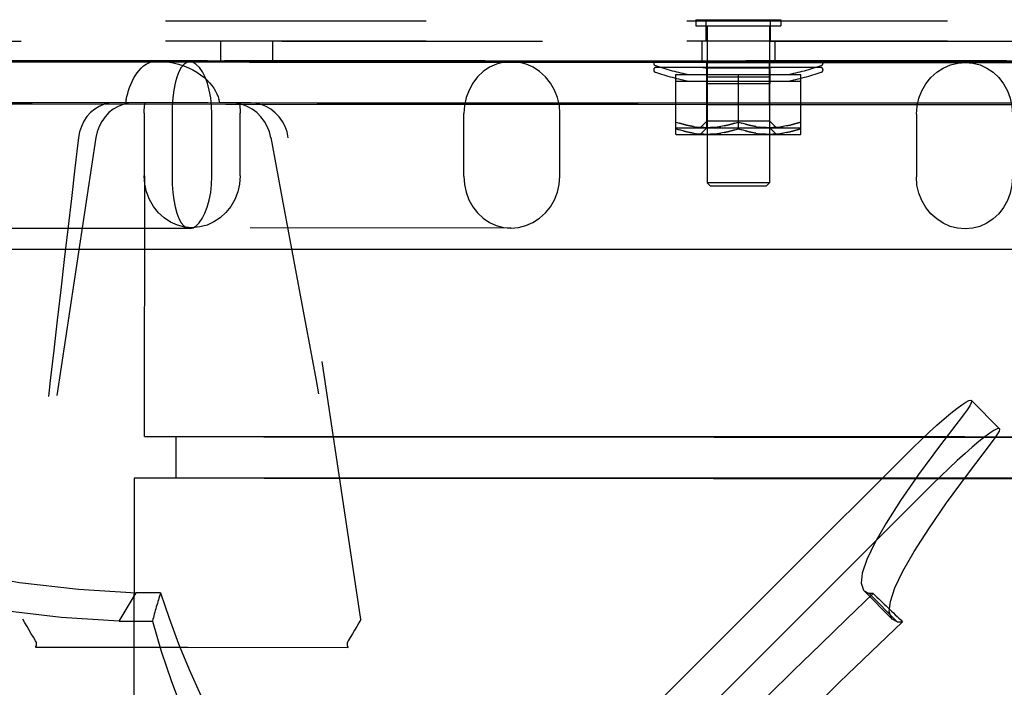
# Model space of a CAD drawing. Header units: inches. Extents: x 0 to 142, y 0 to 92.
# Tile 40 of 65: x 81.02 to 83.97, y 47.66 to 49.66. Entities that reach past the tile are written whole.
import ezdxf

# ---------------------------------------------------------------- set-up
doc = ezdxf.new("R2010")
doc.units = ezdxf.units.IN
doc.header["$LTSCALE"] = 7.824912
doc.header["$MEASUREMENT"] = 0
doc.linetypes.add('HIDDEN', pattern=[0.2, 0.1, -0.1])
doc.layers.get('0').update_dxf_attribs({"linetype": 'CONTINUOUS'})
for name, color, linetype in [('02___PRT_ALL_AXES', 7, 'CONTINUOUS'), ('BODY_1PC', 7, 'CONTINUOUS'), ('DEFAULT_2', 8, 'HIDDEN')]:
    doc.layers.add(name, color=color, linetype=linetype)
doc.styles.get("Standard").update_dxf_attribs({"font": 'arial.ttf'})
doc.dimstyles.new('DIMSTYLE_3', dxfattribs={"dimtxt": 0.627667, "dimasz": 0.836889, "dimexe": 0.09, "dimexo": 0.07, "dimgap": 0.0375, "dimtad": 0, "dimtih": 1, "dimtoh": 1, "dimzin": 4, "dimdsep": 46, "dimtxsty": 'Standard', "dimblk": '_FILLED', "dimblk1": '_FILLED', "dimblk2": '_FILLED', "dimcen": 0.09, "dimazin": 1, "dimtfac": 1, "dimtdec": 3, "dimtofl": 0, "dimtmove": 0, "dimatfit": 3, "dimldrblk": '_FILLED', "dimfxl": 1, "dimtolj": 1, "dimtzin": 4, "dimarcsym": 0})

# ---------------------------------------------------------------- blocks, each defined once
blk = doc.blocks.new('_FILLED')
at = {"color": 0, "linetype": 'ByBlock'}
blk.add_solid([(0, 0), (-1, 0.2), (-1, -0.2)], dxfattribs=at)
blk = doc.blocks.new('*D19')
at = {"layer": 'BODY_1PC', "color": 2, "linetype": 'Continuous'}
for p, q in [((75.1826, 39.7501), (78.8206, 39.7501)), ((88.9756, 39.7501), (85.3376, 39.7501))]:
    blk.add_line(p, q, dxfattribs=at)
at = {"layer": 'BODY_1PC', "color": 2, "linetype": 'Continuous', "xscale": 0.8368889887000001, "yscale": 0.8368889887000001, "zscale": 0.8368889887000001, "rotation": 180}
blk.add_blockref('_FILLED', (75.1826, 39.7501), dxfattribs=at)
at = {"layer": 'BODY_1PC', "color": 2, "linetype": 'Continuous', "xscale": 0.8368889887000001, "yscale": 0.8368889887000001, "zscale": 0.8368889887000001}
blk.add_blockref('_FILLED', (88.9756, 39.7501), dxfattribs=at)
at = {"layer": 'BODY_1PC', "color": 2, "linetype": 'Continuous', "insert": (82.0791, 40.0639), "char_height": 0.627667, "width": 5.889334, "attachment_point": 2, "line_spacing_factor": 0.9}
blk.add_mtext('13.79 USABLE\\PDEPTH', dxfattribs=at)

msp = doc.modelspace()

# ---------------------------------------------------------------- linework, layer by layer
at = {"color": 3, "linetype": 'Continuous'}
msp.add_line((76.3106, 48.9751), (90.1906, 48.9751), dxfattribs=at)
at = {"layer": '02___PRT_ALL_AXES', "color": 8, "linetype": 'HIDDEN'}
for p, q in [((83.079, 49.6001), (83.079, 49.6601)), ((83.2721, 49.6601), (83.079, 49.6601)), ((83.2721, 49.6001), (83.2721, 49.6601)), ((78.6756, 49.6001), (83.079, 49.6001)), ((81.6212, 49.6001), (81.6212, 49.5401)), ((81.7772, 49.6001), (81.7772, 49.5401)), ((83.0661, 49.6001), (83.0661, 49.5401)), ((83.2721, 49.6001), (83.079, 49.6001)), ((83.2721, 49.6001), (87.6756, 49.6001)), ((83.2851, 49.6001), (83.2851, 49.5401)), ((78.6756, 49.5401), (87.6756, 49.5401))]:
    msp.add_line(p, q, dxfattribs=at)
at = {"layer": 'DEFAULT_2', "color": 8, "linetype": 'HIDDEN'}
for p, q in [((90.0636, 49.6601), (70.7671, 49.6601)), ((83.0476, 49.6641), (83.0476, 49.6461)), ((83.0476, 49.6641), (83.3036, 49.6641)), ((83.0476, 49.6461), (83.3036, 49.6461)), ((83.0816, 49.6461), (83.0816, 49.1741)), ((83.2696, 49.6461), (83.2696, 49.1741)), ((83.3036, 49.6641), (83.3036, 49.6461)), ((90.0636, 49.6001), (70.7671, 49.6001)), ((88.6756, 49.5401), (77.6756, 49.5401)), ((81.5297, 49.5375), (78.9595, 49.5383)), ((80.8937, 49.54), (81.4292, 49.5399)), ((81.7083, 49.5357), (81.1572, 49.5361)), ((81.3936, 48.4129), (81.3942, 49.5379)), ((82.4938, 49.5382), (81.4292, 49.5399)), ((81.6729, 49.5383), (81.5298, 49.5382)), ((81.8617, 49.5383), (81.6729, 49.5383)), ((82.4936, 49.5382), (82.2178, 49.5383)), ((82.4938, 49.5382), (82.4936, 49.5382)), ((83.0695, 49.5401), (83.0818, 49.5384)), ((83.0818, 49.5384), (83.0806, 49.4912)), ((83.0811, 49.4098), (83.0812, 49.5394)), ((83.0883, 49.5394), (83.0812, 49.5394)), ((83.0883, 49.5348), (83.0812, 49.5348)), ((83.2694, 49.5384), (83.0818, 49.5384)), ((83.1184, 49.5394), (83.0883, 49.5394)), ((83.1184, 49.5348), (83.0883, 49.5348)), ((83.1474, 49.5394), (83.1184, 49.5394)), ((83.1474, 49.5348), (83.1184, 49.5348)), ((83.1797, 49.5393), (83.1474, 49.5394)), ((83.1797, 49.5347), (83.1474, 49.5348)), ((83.2115, 49.5393), (83.1797, 49.5393)), ((83.2115, 49.5347), (83.1797, 49.5347)), ((83.2389, 49.5393), (83.2115, 49.5393)), ((83.2389, 49.5347), (83.2115, 49.5347)), ((83.2683, 49.5393), (83.2389, 49.5393)), ((83.2683, 49.5347), (83.2389, 49.5347)), ((83.2692, 49.5393), (83.2683, 49.5393)), ((83.2692, 49.5347), (83.2683, 49.5347)), ((83.2691, 49.4097), (83.2692, 49.5393)), ((83.2816, 49.5401), (83.2694, 49.5384)), ((83.2694, 49.5384), (83.2706, 49.4912)), ((83.8567, 49.536), (83.8569, 49.536)), ((84.9215, 49.5343), (83.8569, 49.536)), ((83.4256, 49.5201), (82.9255, 49.5201)), ((82.9881, 49.3199), (82.9881, 49.4993)), ((82.9881, 49.4993), (83.3631, 49.4993)), ((83.0695, 49.5201), (83.0818, 49.5184)), ((83.0818, 49.5184), (83.0806, 49.4712)), ((83.2694, 49.5184), (83.0818, 49.5184)), ((83.1756, 49.3367), (83.1756, 49.4993)), ((83.2816, 49.5201), (83.2694, 49.5184)), ((83.2694, 49.5184), (83.2706, 49.4712)), ((83.3631, 49.3199), (83.3631, 49.4993)), ((82.9881, 49.4793), (83.3631, 49.4793)), ((83.0806, 49.3393), (83.0806, 49.4912)), ((83.2706, 49.4912), (83.0806, 49.4912)), ((83.2706, 49.4712), (83.0806, 49.4712)), ((83.2706, 49.3393), (83.2706, 49.4912)), ((80.5166, 49.4116), (81.0564, 49.4112)), ((81.0564, 49.4112), (81.6371, 49.4108)), ((81.3367, 49.4149), (81.3037, 49.4149)), ((81.3616, 49.4148), (81.3037, 49.4149)), ((81.3951, 49.4148), (81.3367, 49.4149)), ((81.6533, 49.4148), (81.6192, 49.4148)), ((81.7112, 49.4147), (81.6533, 49.4148)), ((81.7112, 49.4147), (81.711, 49.4147)), ((83.0811, 49.4144), (83.118, 49.4144)), ((83.0811, 49.4098), (83.118, 49.4098)), ((83.118, 49.4144), (83.1468, 49.4144)), ((83.118, 49.4098), (83.1468, 49.4098)), ((83.1468, 49.4144), (83.1789, 49.4143)), ((83.1468, 49.4098), (83.1789, 49.4097)), ((83.1789, 49.4143), (83.2107, 49.4143)), ((83.1789, 49.4097), (83.2107, 49.4097)), ((83.2107, 49.4143), (83.2383, 49.4143)), ((83.2107, 49.4097), (83.2383, 49.4097)), ((83.2383, 49.4143), (83.2682, 49.4143)), ((83.2383, 49.4097), (83.2682, 49.4097)), ((83.2682, 49.4143), (83.2691, 49.4143)), ((83.2682, 49.4097), (83.2691, 49.4097)), ((81.3922, 49.3838), (81.3921, 49.1958)), ((81.4763, 49.3816), (81.4762, 49.1936)), ((81.5956, 49.1934), (81.5957, 49.3814)), ((81.6803, 49.1957), (81.6804, 49.3837)), ((82.3519, 49.1942), (82.352, 49.3822)), ((82.6402, 49.1941), (82.6403, 49.3821)), ((83.7099, 49.38), (83.7098, 49.192)), ((83.0806, 49.3593), (83.0606, 49.3393)), ((83.2706, 49.3593), (83.0806, 49.3593)), ((83.1756, 49.3567), (83.1865, 49.3532)), ((83.2706, 49.3593), (83.2906, 49.3393)), ((82.9891, 49.3393), (82.9877, 49.3401)), ((82.9891, 49.3193), (82.9877, 49.3201)), ((82.9881, 49.3367), (82.999, 49.3332)), ((82.9891, 49.3393), (83.3621, 49.3393)), ((82.9891, 49.3193), (83.3621, 49.3193)), ((83.0409, 49.3433), (83.0512, 49.3418)), ((83.0409, 49.3233), (83.0512, 49.3218)), ((83.0614, 49.3408), (83.0512, 49.3418)), ((83.0614, 49.3208), (83.0512, 49.3218)), ((83.0806, 49.3393), (83.0606, 49.3193)), ((83.0716, 49.3401), (83.0614, 49.3408)), ((83.0716, 49.3201), (83.0614, 49.3208)), ((83.0818, 49.3399), (83.0716, 49.3401)), ((83.0818, 49.3199), (83.0716, 49.3201)), ((83.1125, 49.3418), (83.1228, 49.3433)), ((83.1125, 49.3218), (83.1228, 49.3233)), ((83.1756, 49.3367), (83.1865, 49.3332)), ((83.2693, 49.3399), (83.2591, 49.3401)), ((83.2693, 49.3199), (83.2591, 49.3201)), ((83.2706, 49.3393), (83.2906, 49.3193)), ((83.3, 49.3418), (83.3103, 49.3433)), ((83.3, 49.3218), (83.3103, 49.3233)), ((83.3621, 49.3393), (83.3635, 49.3401)), ((83.3621, 49.3193), (83.3635, 49.3201)), ((81.2475, 49.31), (81.0286, 47.8643)), ((82.0426, 47.864), (81.825, 49.3098)), ((83.0916, 49.1641), (83.0816, 49.1741)), ((83.2696, 49.1741), (83.0816, 49.1741)), ((83.2596, 49.1641), (83.2696, 49.1741)), ((83.2596, 49.1641), (83.0916, 49.1641)), ((81.5295, 49.0375), (79.2186, 49.0382)), ((82.4932, 49.0382), (81.536, 49.0397)), ((82.4932, 49.0382), (82.4934, 49.0382)), ((84.8135, 49.0344), (83.8563, 49.036)), ((83.8565, 49.036), (83.8563, 49.036)), ((83.9594, 48.4363), (83.8753, 48.5212)), ((81.4876, 48.4129), (81.4876, 48.2879)), ((81.5288, 48.4132), (81.6713, 48.4133)), ((81.616, 48.4125), (81.7517, 48.4123)), ((81.6713, 48.4133), (81.8594, 48.4133)), ((81.7517, 48.4123), (81.9308, 48.4121)), ((81.9308, 48.4121), (82.1477, 48.4119)), ((82.2165, 48.4133), (82.4931, 48.4132)), ((81.3621, 48.2879), (81.3611, 46.2879)), ((81.6466, 48.2883), (81.5006, 48.2882)), ((81.7525, 48.2873), (81.616, 48.2875)), ((81.8386, 48.2883), (81.6466, 48.2883)), ((81.9326, 48.2871), (81.7525, 48.2873)), ((82.1501, 48.2869), (81.9326, 48.2871)), ((81.3169, 47.859), (81.3686, 47.9439)), ((81.4417, 47.9438), (81.3686, 47.9439)), ((83.5531, 47.9497), (83.5681, 47.9417)), ((83.5532, 47.9497), (83.6372, 47.8648)), ((83.6522, 47.8568), (83.5681, 47.9417)), ((83.5801, 47.9417), (83.5681, 47.9417)), ((81.3169, 47.859), (81.417, 47.859)), ((83.6522, 47.8568), (83.6372, 47.8648)), ((83.6522, 47.8568), (83.6687, 47.8569)), ((81.0664, 47.7802), (81.5241, 47.7801)), ((81.5241, 47.7801), (82.0047, 47.7799))]:
    msp.add_line(p, q, dxfattribs=at)
for points in [[(81.1572, 49.5361), (80.6406, 49.5365), (80.398, 49.5367)], [(81.9101, 49.54), (81.5829, 49.5401), (80.9502, 49.5403)], [(81.3385, 49.4245), (81.3405, 49.4335), (81.343, 49.4426), (81.3457, 49.4517), (81.3488, 49.4607), (81.3523, 49.4698), (81.3563, 49.4787), (81.3607, 49.4875), (81.3656, 49.496), (81.3711, 49.5042), (81.3771, 49.5119), (81.3836, 49.519), (81.3907, 49.5253), (81.3982, 49.5306), (81.406, 49.5348), (81.4142, 49.5378), (81.4227, 49.5395)], [(81.5298, 49.5382), (81.4767, 49.5381), (81.4365, 49.5381), (81.4095, 49.538), (81.3959, 49.538), (81.3942, 49.5379)], [(81.4227, 49.5395), (81.4237, 49.5396), (81.4248, 49.5397), (81.4258, 49.5398), (81.4269, 49.5399), (81.4279, 49.5399), (81.429, 49.5399)], [(81.429, 49.5399), (81.7094, 49.5398), (81.9948, 49.5397), (82.2858, 49.5396)], [(81.4292, 49.5399), (81.4463, 49.5393), (81.4632, 49.5375), (81.4798, 49.5346), (81.4958, 49.5307), (81.5111, 49.5258), (81.5254, 49.52), (81.5387, 49.5136), (81.5509, 49.5065), (81.5619, 49.499), (81.5719, 49.4912), (81.5807, 49.4832), (81.5886, 49.4749), (81.5954, 49.4666), (81.6013, 49.4582), (81.6064, 49.4497), (81.6106, 49.4413), (81.614, 49.4328), (81.6167, 49.4245)], [(81.5297, 49.5375), (81.5206, 49.5356), (81.5119, 49.53), (81.5039, 49.5206), (81.4968, 49.5078), (81.4907, 49.492), (81.4856, 49.4734), (81.4815, 49.4525), (81.4786, 49.4299), (81.4768, 49.406), (81.4763, 49.3816)], [(81.5957, 49.3814), (81.5948, 49.4058), (81.5922, 49.4296), (81.5879, 49.4522), (81.5821, 49.4731), (81.5751, 49.4917), (81.567, 49.5077), (81.5581, 49.5205), (81.5488, 49.5299), (81.5393, 49.5356), (81.5297, 49.5375)], [(82.5788, 49.5352), (81.9938, 49.5356), (81.7083, 49.5357)], [(82.2178, 49.5383), (82.0905, 49.5383), (81.8617, 49.5383)], [(83.9447, 49.5391), (83.6063, 49.5392), (83.2658, 49.5394), (82.9239, 49.5396), (82.5827, 49.5397), (81.9101, 49.54)], [(82.2858, 49.5396), (82.8777, 49.5394), (83.1761, 49.5392), (83.4744, 49.5391), (83.7715, 49.5389)], [(82.4936, 49.5382), (82.4709, 49.5362), (82.4494, 49.5306), (82.4288, 49.5212), (82.4098, 49.5085), (82.393, 49.4925), (82.3787, 49.4739), (82.3673, 49.453), (82.3588, 49.4304), (82.3538, 49.4069), (82.352, 49.3822)], [(82.7902, 49.5381), (82.6405, 49.5381), (82.4936, 49.5382)], [(82.6403, 49.3821), (82.6384, 49.4068), (82.633, 49.4303), (82.6241, 49.4529), (82.6119, 49.4738), (82.5968, 49.4924), (82.5792, 49.5084), (82.5595, 49.5211), (82.5384, 49.5305), (82.5165, 49.5362), (82.4938, 49.5382)], [(84.0646, 49.5346), (83.4727, 49.5348), (83.1742, 49.5349), (82.8759, 49.5351), (82.5788, 49.5352)], [(83.4081, 49.5378), (83.2534, 49.5379), (83.0981, 49.538), (82.7902, 49.5381)], [(83.8567, 49.5375), (83.7109, 49.5376), (83.4081, 49.5378)], [(83.7099, 49.38), (83.7118, 49.4047), (83.7172, 49.4282), (83.7262, 49.4508), (83.7383, 49.4717), (83.7535, 49.4903), (83.7711, 49.5062), (83.7908, 49.519), (83.812, 49.5284), (83.8339, 49.534), (83.8567, 49.536)], [(83.7715, 49.5389), (84.3565, 49.5386), (84.6421, 49.5384), (84.9213, 49.5383), (85.1931, 49.5381)], [(84.259, 49.5372), (84.1318, 49.5373), (83.8567, 49.5375)], [(83.8569, 49.536), (83.8794, 49.534), (83.9009, 49.5284), (83.9215, 49.519), (83.9405, 49.5062), (83.9572, 49.4903), (83.9716, 49.4717), (83.983, 49.4508), (83.9914, 49.4281), (83.9964, 49.4046), (83.9982, 49.38)], [(85.248, 49.5383), (84.9331, 49.5385), (84.6099, 49.5387), (83.9447, 49.5391)], [(80.9496, 49.4153), (81.5838, 49.4151), (81.9117, 49.415)], [(81.3037, 49.4149), (81.2878, 49.4136), (81.2724, 49.41), (81.2576, 49.4039), (81.2439, 49.3956), (81.2315, 49.3852), (81.2205, 49.373), (81.2113, 49.3591), (81.2039, 49.3437), (81.1986, 49.3273), (81.1955, 49.3101)], [(81.3616, 49.4148), (81.3451, 49.4135), (81.3294, 49.4098), (81.3141, 49.4037), (81.2998, 49.3954), (81.2868, 49.385), (81.2752, 49.3728), (81.2653, 49.3589), (81.2573, 49.3436), (81.2514, 49.3273), (81.2475, 49.31)], [(81.3385, 49.4245), (81.3381, 49.4229), (81.3378, 49.4213), (81.3375, 49.4197), (81.3372, 49.4181), (81.3369, 49.4165), (81.3367, 49.4149)], [(81.3922, 49.3838), (81.3923, 49.389), (81.3925, 49.3942), (81.3929, 49.3994), (81.3935, 49.4045), (81.3942, 49.4097), (81.3951, 49.4148)], [(81.6192, 49.4148), (81.6188, 49.4164), (81.6184, 49.418), (81.618, 49.4196), (81.6176, 49.4212), (81.6172, 49.4229), (81.6167, 49.4245)], [(81.6371, 49.4108), (81.9392, 49.4106), (82.5594, 49.4102)], [(81.7729, 49.3099), (81.7685, 49.3271), (81.7619, 49.3435), (81.7532, 49.3588), (81.7427, 49.3728), (81.7304, 49.385), (81.7167, 49.3954), (81.7018, 49.4038), (81.6861, 49.4098), (81.6698, 49.4135), (81.6533, 49.4148)], [(81.6776, 49.4147), (81.6784, 49.4096), (81.6791, 49.4044), (81.6797, 49.3993), (81.6801, 49.3941), (81.6803, 49.3889), (81.6804, 49.3837)], [(81.825, 49.3098), (81.8211, 49.3272), (81.8153, 49.3434), (81.8073, 49.3587), (81.7974, 49.3726), (81.7858, 49.3849), (81.7728, 49.3953), (81.7585, 49.4036), (81.7432, 49.4097), (81.7275, 49.4134), (81.7112, 49.4147)], [(81.9117, 49.415), (82.585, 49.4147), (82.9264, 49.4146), (83.269, 49.4144), (83.611, 49.4142), (83.951, 49.4141)], [(82.5594, 49.4102), (82.8747, 49.4101), (83.1916, 49.4099), (83.5085, 49.4098), (84.1364, 49.4095)], [(83.951, 49.4141), (84.6183, 49.4137), (84.9426, 49.4135), (85.2586, 49.4133)], [(82.9881, 49.3567), (82.999, 49.3532), (83.0098, 49.3501), (83.0203, 49.3474), (83.0306, 49.3452), (83.0409, 49.3433)], [(83.0409, 49.3433), (83.0306, 49.3452), (83.0203, 49.3474), (83.0098, 49.3501), (82.999, 49.3532)], [(83.133, 49.3452), (83.1434, 49.3474), (83.1539, 49.3501), (83.1646, 49.3532), (83.1756, 49.3567)], [(83.1646, 49.3532), (83.1539, 49.3501), (83.1434, 49.3474), (83.133, 49.3452)], [(83.2284, 49.3433), (83.2181, 49.3452), (83.2078, 49.3474), (83.1973, 49.3501), (83.1865, 49.3532)], [(83.1973, 49.3501), (83.2078, 49.3474), (83.2181, 49.3452), (83.2284, 49.3433)], [(83.3631, 49.3567), (83.3521, 49.3532), (83.3414, 49.3501), (83.3309, 49.3474), (83.3205, 49.3452)], [(83.3205, 49.3452), (83.3309, 49.3474), (83.3414, 49.3501), (83.3521, 49.3532), (83.3631, 49.3567)], [(83.0409, 49.3233), (83.0306, 49.3252), (83.0203, 49.3274), (83.0098, 49.3301), (82.999, 49.3332)], [(83.0098, 49.3301), (83.0203, 49.3274), (83.0306, 49.3252), (83.0409, 49.3233)], [(83.1125, 49.3418), (83.1023, 49.3408), (83.092, 49.3401), (83.0818, 49.3399)], [(83.0818, 49.3399), (83.0921, 49.3401), (83.1023, 49.3408)], [(83.1125, 49.3218), (83.1023, 49.3208), (83.092, 49.3201), (83.0818, 49.3199)], [(83.0818, 49.3199), (83.0921, 49.3201), (83.1023, 49.3208)], [(83.133, 49.3452), (83.1227, 49.3433), (83.1125, 49.3418)], [(83.133, 49.3252), (83.1227, 49.3233), (83.1125, 49.3218)], [(83.133, 49.3252), (83.1434, 49.3274), (83.1539, 49.3301), (83.1646, 49.3332), (83.1756, 49.3367)], [(83.1646, 49.3332), (83.1539, 49.3301), (83.1434, 49.3274), (83.133, 49.3252)], [(83.2284, 49.3233), (83.2181, 49.3252), (83.2078, 49.3274), (83.1973, 49.3301), (83.1865, 49.3332)], [(83.1973, 49.3301), (83.2078, 49.3274), (83.2181, 49.3252), (83.2284, 49.3233)], [(83.2284, 49.3433), (83.2387, 49.3418), (83.2489, 49.3408)], [(83.2284, 49.3233), (83.2387, 49.3218), (83.2489, 49.3208)], [(83.2591, 49.3401), (83.2489, 49.3408), (83.2387, 49.3418)], [(83.2591, 49.3201), (83.2489, 49.3208), (83.2387, 49.3218)], [(83.3, 49.3418), (83.2898, 49.3408), (83.2795, 49.3401), (83.2693, 49.3399)], [(83.2693, 49.3399), (83.2796, 49.3401), (83.2898, 49.3408)], [(83.3, 49.3218), (83.2898, 49.3208), (83.2795, 49.3201), (83.2693, 49.3199)], [(83.2693, 49.3199), (83.2796, 49.3201), (83.2898, 49.3208)], [(83.3205, 49.3452), (83.3102, 49.3433), (83.3, 49.3418)], [(83.3205, 49.3252), (83.3102, 49.3233), (83.3, 49.3218)], [(83.3631, 49.3367), (83.3521, 49.3332), (83.3414, 49.3301), (83.3309, 49.3274), (83.3205, 49.3252)], [(83.3205, 49.3252), (83.3309, 49.3274), (83.3414, 49.3301), (83.3521, 49.3332), (83.3631, 49.3367)], [(81.536, 49.0397), (81.5142, 49.0416), (81.4922, 49.0472), (81.4715, 49.0564), (81.4522, 49.0689), (81.435, 49.0846), (81.4202, 49.1031), (81.4082, 49.1241), (81.3993, 49.1469), (81.394, 49.1707), (81.3921, 49.1958)], [(81.4762, 49.1936), (81.4767, 49.1693), (81.4785, 49.1455), (81.4813, 49.1229), (81.4853, 49.102), (81.4904, 49.0834), (81.4966, 49.0674), (81.5037, 49.0546), (81.5117, 49.0452), (81.5203, 49.0395), (81.5295, 49.0375)], [(81.5295, 49.0375), (81.539, 49.0394), (81.5485, 49.0451), (81.5579, 49.0545), (81.5668, 49.0672), (81.5749, 49.0831), (81.5819, 49.1017), (81.5877, 49.1226), (81.592, 49.1452), (81.5947, 49.169), (81.5956, 49.1934)], [(81.6803, 49.1957), (81.6784, 49.1707), (81.6731, 49.1471), (81.6643, 49.1244), (81.6525, 49.1036), (81.6379, 49.0852), (81.6209, 49.0695), (81.6018, 49.0569), (81.5811, 49.0475), (81.5592, 49.0418), (81.536, 49.0397)], [(82.3519, 49.1942), (82.3537, 49.1696), (82.3587, 49.1461), (82.3671, 49.1235), (82.3785, 49.1026), (82.3928, 49.084), (82.4095, 49.068), (82.4285, 49.0552), (82.4491, 49.0458), (82.4706, 49.0402), (82.4932, 49.0382)], [(82.4934, 49.0382), (82.5162, 49.0402), (82.5381, 49.0458), (82.5592, 49.0552), (82.5789, 49.0679), (82.5965, 49.0838), (82.6117, 49.1024), (82.6239, 49.1233), (82.6329, 49.146), (82.6383, 49.1695), (82.6402, 49.1941)], [(83.8563, 49.036), (83.8337, 49.038), (83.8118, 49.0436), (83.7906, 49.053), (83.7709, 49.0658), (83.7533, 49.0817), (83.7382, 49.1003), (83.7261, 49.1212), (83.7171, 49.1438), (83.7117, 49.1674), (83.7098, 49.192)], [(83.9981, 49.192), (83.9963, 49.1673), (83.9913, 49.1438), (83.9829, 49.1212), (83.9714, 49.1003), (83.9571, 49.0817), (83.9403, 49.0658), (83.9214, 49.053), (83.9008, 49.0436), (83.8792, 49.038), (83.8565, 49.036)], [(83.6742, 48.3543), (83.6994, 48.3792), (83.7241, 48.4029), (83.7485, 48.4256), (83.7718, 48.4468), (83.7936, 48.4659), (83.8136, 48.4827), (83.8313, 48.4968), (83.8465, 48.5079), (83.8587, 48.5159), (83.8678, 48.5206), (83.8736, 48.5219), (83.8753, 48.5212)], [(83.8753, 48.5212), (83.876, 48.5197), (83.8748, 48.5141), (83.8703, 48.5053), (83.8624, 48.4933), (83.8511, 48.4783)], [(79.5203, 48.4828), (79.7072, 48.3884), (79.8952, 48.3025), (80.0847, 48.2249), (80.2745, 48.1561), (80.4636, 48.0965), (80.6511, 48.0463), (80.8363, 48.0058), (81.0181, 47.9751), (81.1954, 47.9545), (81.3686, 47.9439)], [(83.8511, 48.4783), (83.7789, 48.3841), (83.7162, 48.2985), (83.6627, 48.2211), (83.619, 48.1525), (83.5851, 48.0932), (83.5613, 48.0432), (83.5477, 48.0029), (83.5442, 47.9725), (83.5511, 47.9521), (83.5531, 47.9497)], [(83.9594, 48.4363), (83.9576, 48.437), (83.9519, 48.4357), (83.9428, 48.431), (83.9305, 48.423), (83.9154, 48.4119), (83.8977, 48.3978), (83.8777, 48.381), (83.8559, 48.3619), (83.8325, 48.3407), (83.8082, 48.318), (83.7835, 48.2943), (83.7583, 48.2694)], [(83.9352, 48.3934), (83.9465, 48.4084), (83.9544, 48.4204), (83.9589, 48.4292), (83.96, 48.4348), (83.9594, 48.4363)], [(81.3937, 48.4129), (81.3953, 48.413), (81.4087, 48.413), (81.4356, 48.4131), (81.4757, 48.4131), (81.5288, 48.4132)], [(81.4877, 48.4129), (81.4891, 48.4129), (81.5018, 48.4128), (81.5273, 48.4127), (81.5654, 48.4126), (81.616, 48.4125)], [(81.8594, 48.4133), (82.0887, 48.4133), (82.2165, 48.4133)], [(82.1477, 48.4119), (82.2676, 48.4118), (82.5281, 48.4117)], [(82.4931, 48.4132), (82.6394, 48.4131), (82.7888, 48.4131)], [(82.5281, 48.4117), (82.667, 48.4116), (82.9555, 48.4114)], [(82.7888, 48.4131), (83.097, 48.413), (83.2525, 48.4129), (83.4073, 48.4128)], [(82.9555, 48.4114), (83.1026, 48.4113), (83.2502, 48.4113), (83.5419, 48.4111)], [(83.4073, 48.4128), (83.7091, 48.4126), (83.8556, 48.4125)], [(83.5419, 48.4111), (83.6838, 48.4111), (83.8218, 48.411), (84.0818, 48.411)], [(83.8556, 48.4125), (84.1324, 48.4123), (84.2602, 48.4122)], [(81.3169, 47.859), (81.1437, 47.8697), (80.9664, 47.8903), (80.7846, 47.9209), (80.5994, 47.9614), (80.4119, 48.0117), (80.2228, 48.0713), (80.033, 48.1401), (79.8435, 48.2177), (79.6555, 48.3035), (79.4686, 48.3979)], [(83.6372, 47.8648), (83.6351, 47.8672), (83.6283, 47.8876), (83.6318, 47.918), (83.6454, 47.9583), (83.6692, 48.0083), (83.7031, 48.0676), (83.7468, 48.1362), (83.8003, 48.2136), (83.863, 48.2992), (83.9352, 48.3934)], [(81.633, 46.3075), (81.972, 46.6488), (82.3115, 46.99), (82.6515, 47.3312), (82.9919, 47.6724), (83.3328, 48.0134), (83.6742, 48.3543)], [(81.5006, 48.2882), (81.4464, 48.2882), (81.4055, 48.2881), (81.378, 48.2881), (81.364, 48.288), (81.3621, 48.2879)], [(81.616, 48.2875), (81.5656, 48.2876), (81.5276, 48.2877), (81.5021, 48.2878), (81.4892, 48.2879), (81.4876, 48.2879)], [(82.1998, 48.2883), (82.0708, 48.2883), (81.8386, 48.2883)], [(82.53, 48.2867), (82.27, 48.2868), (82.1501, 48.2869)], [(82.7795, 48.2881), (82.6271, 48.2882), (82.4789, 48.2882), (82.1998, 48.2883)], [(82.9551, 48.2864), (82.6683, 48.2866), (82.53, 48.2867)], [(83.4092, 48.2878), (83.2512, 48.2879), (83.0927, 48.288), (82.7795, 48.2881)], [(83.5388, 48.2861), (83.2481, 48.2863), (83.1014, 48.2863), (82.9551, 48.2864)], [(83.8686, 48.2876), (83.7192, 48.2876), (83.4092, 48.2878)], [(84.0792, 48.286), (83.8186, 48.286), (83.6806, 48.2861), (83.5388, 48.2861)], [(84.2777, 48.2872), (84.1488, 48.2874), (83.8686, 48.2876)], [(83.7583, 48.2694), (83.4169, 47.9285), (83.076, 47.5875), (82.7356, 47.2463), (82.3956, 46.9051), (82.0561, 46.5639), (81.7171, 46.2226)], [(81.0664, 47.7995), (81.06, 47.8102), (81.0536, 47.8209), (81.0472, 47.8317), (81.041, 47.8425), (81.0347, 47.8534), (81.0286, 47.8643)], [(82.0426, 47.864), (82.0364, 47.8531), (82.0302, 47.8422), (82.0239, 47.8314), (82.0175, 47.8207), (82.0111, 47.8099), (82.0047, 47.7993)], [(81.0664, 47.7802), (81.0681, 47.7835), (81.0691, 47.7868), (81.0693, 47.7901), (81.069, 47.7934), (81.068, 47.7965), (81.0664, 47.7995)], [(82.0047, 47.7993), (82.003, 47.796), (82.002, 47.7927), (82.0017, 47.7893), (82.0021, 47.786), (82.0031, 47.7829), (82.0047, 47.7799)]]:
    msp.add_lwpolyline(points, dxfattribs=at)
for centre, radius, start, end in [((82.929, 49.5334), 0.0075, 117.3663, 251.3091), ((83.1756, 50.2623), 0.777, 251.3091, 259.1071), ((83.1756, 50.2623), 0.777, 280.8929, 288.6909), ((83.4222, 49.5334), 0.0075, 288.6909, 62.6337), ((82.929, 49.5134), 0.0075, 117.3663, 251.3091), ((83.1756, 50.2423), 0.777, 251.3091, 259.1071), ((83.1756, 50.2423), 0.777, 280.8929, 288.6909), ((83.4222, 49.5134), 0.0075, 288.6909, 62.6337)]:
    msp.add_arc(centre, radius, start, end, dxfattribs=at)
for centre, major_axis, ratio, start_param, end_param in [((85.7738, 68.372), (5.4911, 36.1489), 0.053827, -4.148792, -4.100994), ((80.5943, 68.3735), (-5.4572, 36.1519), 0.053811, -4.165091, -4.117293), ((83.1747, 48.5756), (1.626, 1.6255), 0.493324, -3.897971, -3.847516), ((83.1741, 47.3099), (-1.6251, 1.6257), 0.492966, 0.755602, 1.460761), ((83.1741, 47.3099), (1.8095, 1.8077), 0.065308, 1.279827, 1.984986), ((83.1747, 48.5756), (-1.8077, 1.8096), 0.065779, -4.420943, -4.370488), ((83.174, 47.1402), (-1.6251, 1.6257), 0.492966, 0.705147, 1.552816), ((83.174, 47.1402), (1.8095, 1.8077), 0.065308, 1.229372, 2.077042)]:
    msp.add_ellipse(centre, major_axis=major_axis, ratio=ratio, start_param=start_param, end_param=end_param, dxfattribs=at)

# ---------------------------------------------------------------- dimensions: what is measured, and where the dimension line sits
at = {"layer": 'BODY_1PC', "color": 2, "linetype": 'Continuous'}
dim = msp.add_linear_dim(base=(88.9756, 39.7501), p1=(75.1826, 47.8601), p2=(88.9756, 43.5658), text='<> USABLE\\PDEPTH', dimstyle='DIMSTYLE_3', dxfattribs=at)
dim.commit()
dim.dimension.update_dxf_attribs({"geometry": '*D19', "text_midpoint": (82.0791, 39.2793), "dimtype": 160})

doc.saveas('drawing.dxf')
